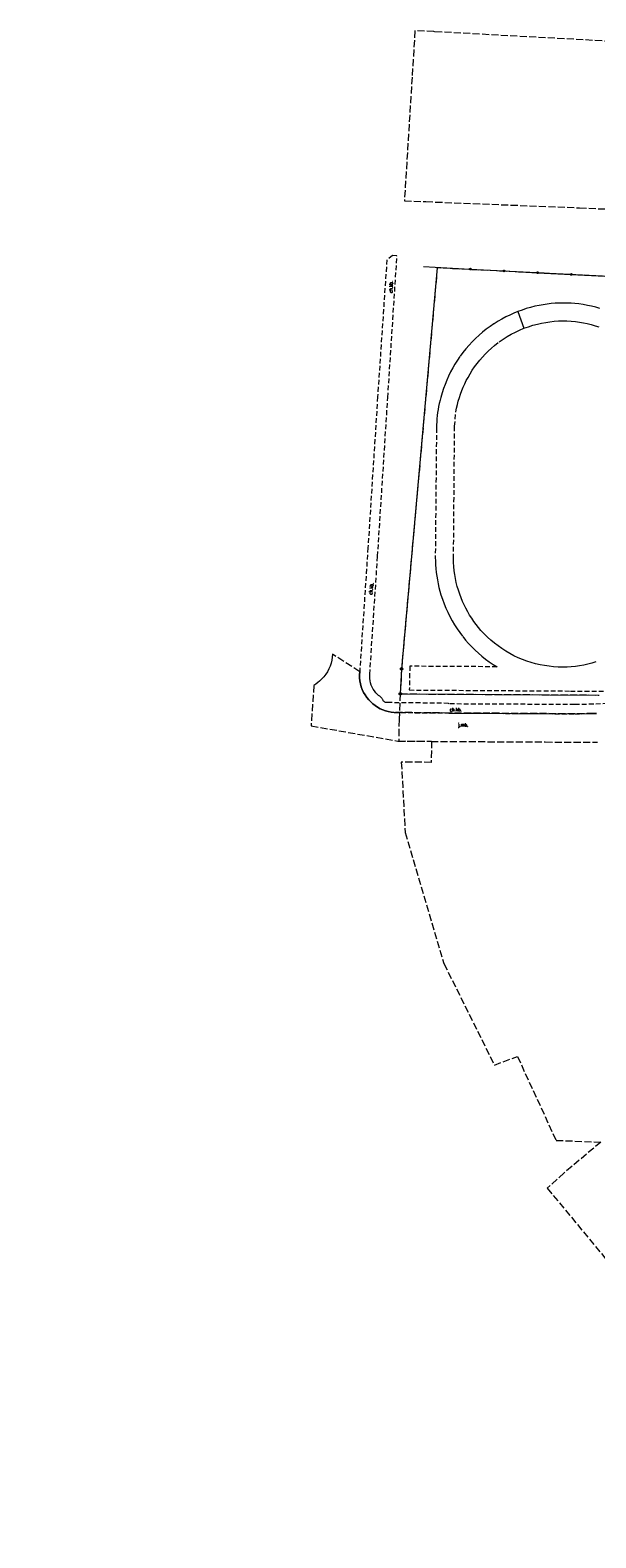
# Model space of a CAD drawing. Header units: millimetres. Extents: x -44596 to 32114, y 34976 to 82978.
# Tile 1 of 63: x -44596 to -32595, y 34976 to 66933. Entities that reach past the tile are written whole.
import ezdxf
from ezdxf.xclip import XClip

# ---------------------------------------------------------------- set-up
doc = ezdxf.new("R2010")
doc.units = ezdxf.units.MM
doc.header["$MEASUREMENT"] = 0
doc.header["$XCLIPFRAME"] = 0
for name, pattern in [('1_OTKC', [150, 100, -50]), ('1_OTKJ', [200, 150, -50]), ('1_OTSP', [150, 100, -50]), ('EGKK', [200, 150, -50]), ('Wipeout_Contour', [100, 0, -100])]:
    doc.linetypes.add(name, pattern=pattern)
for name, color, linetype in [('_______MAPA_DC_PROJEKTOWYCH', 7, 'Continuous'), ('Mlawa_szkola_MDCP_1_5________MAPA_DC_PROJEKTOWYCH', 7, 'Continuous'), ('Mlawa_szkola_MDCP_1_5_Dzialki', 7, 'Continuous'), ('Mlawa_szkola_MDCP_1_5_Kontury', 7, 'Continuous'), ('Mlawa_szkola_MDCP_1_5_OTK_E_T_0', 7, 'Continuous'), ('Mlawa_szkola_MDCP_1_5_OTK_E_T_1', 7, 'Continuous'), ('Mlawa_szkola_MDCP_1_5_OTK_L_0', 7, 'Continuous'), ('Mlawa_szkola_MDCP_1_5_OTK_L_1', 7, 'Continuous'), ('Mlawa_szkola_MDCP_1_5_OTK_L_2', 7, 'Continuous'), ('Mlawa_szkola_MDCP_1_5_OTO_L_0', 7, 'Continuous'), ('Mlawa_szkola_MDCP_1_5_OTS_L_1', 7, 'Continuous'), ('Mlawa_szkola_MDCP_1_5_Punkty', 7, 'Continuous')]:
    doc.layers.add(name, color=color, linetype=linetype)
doc.styles.add('GENERATED_STYLE_2', font='txt')

# ---------------------------------------------------------------- blocks, each defined once
blk = doc.blocks.new('Rysunek_1_5', base_point=(25847, 58549))
at = {"color": 254, "linetype": 'Wipeout_Contour', "lineweight": 0, "ltscale": 267472.931025}
blk.add_wipeout([(12367, 34548), (50981, 47322), (39327, 82550), (713, 69776)], dxfattribs=at).dxf.layer = 'Mlawa_szkola_MDCP_1_5________MAPA_DC_PROJEKTOWYCH'
at = {"layer": 'Mlawa_szkola_MDCP_1_5_Dzialki', "color": 7, "linetype": 'Continuous', "lineweight": 13}
for p, q in [((9350, 61464), (8591, 52967)), ((13618, 61251), (9350, 61464)), ((8591, 52967), (8566, 52437)), ((8566, 52437), (12785, 52412))]:
    blk.add_line(p, q, dxfattribs=at)
at = {"layer": 'Mlawa_szkola_MDCP_1_5_Kontury', "color": 7, "linetype": 'EGKK', "lineweight": 13}
for p, q in [((8877, 66492), (8815, 65508)), ((9277, 66473), (8877, 66492)), ((9288, 66472), (9277, 66473)), ((14243, 66201), (9288, 66472)), ((8815, 65508), (8653, 62888)), ((8653, 62888), (9108, 62870)), ((9108, 62870), (12367, 62739)), ((12367, 62739), (12566, 62730)), ((12566, 62730), (13694, 62679)), ((9350, 61464), (8591, 52967)), ((13618, 61251), (9350, 61464)), ((8591, 52967), (8566, 52437)), ((8566, 52437), (8540, 51897)), ((8566, 52437), (12785, 52412)), ((8540, 51897), (8531, 51687)), ((8531, 51687), (8531, 51438)), ((8531, 51438), (9227, 51433)), ((9227, 51433), (9222, 50984)), ((9222, 50984), (8587, 50991)), ((8587, 50991), (8670, 49499)), ((8670, 49499), (9492, 46719)), ((9492, 46719), (10561, 44570)), ((10561, 44570), (11050, 44753)), ((11050, 44753), (11870, 42973)), ((11870, 42973), (12822, 42937)), ((12822, 42937), (12039, 42283)), ((12039, 42283), (11684, 41958)), ((11684, 41958), (16486, 36159))]:
    blk.add_line(p, q, dxfattribs=at)
at = {"layer": 'Mlawa_szkola_MDCP_1_5_OTK_L_0', "color": 7, "linetype": '1_OTKJ', "lineweight": 13}
for p, q in [((7098, 53086), (7077, 53024)), ((7113, 53149), (7098, 53086)), ((7122, 53214), (7113, 53149)), ((7126, 53279), (7122, 53214)), ((7704, 52906), (7126, 53279)), ((6901, 52753), (6853, 52709)), ((6946, 52801), (6901, 52753)), ((6986, 52852), (6946, 52801)), ((7021, 52907), (6986, 52852)), ((7052, 52964), (7021, 52907)), ((7077, 53024), (7052, 52964)), ((7700, 52841), (7704, 52906)), ((7702, 52777), (7700, 52841)), ((7709, 52713), (7702, 52777)), ((6731, 52617), (6674, 51759)), ((6774, 52645), (6731, 52617)), ((6815, 52676), (6774, 52645)), ((6853, 52709), (6815, 52676)), ((7721, 52650), (7709, 52713)), ((7738, 52588), (7721, 52650)), ((7760, 52528), (7738, 52588)), ((7787, 52469), (7760, 52528)), ((7819, 52414), (7787, 52469)), ((7856, 52361), (7819, 52414)), ((7897, 52311), (7856, 52361)), ((7939, 52266), (7897, 52311)), ((7984, 52225), (7939, 52266)), ((8033, 52187), (7984, 52225)), ((8084, 52153), (8033, 52187)), ((8138, 52123), (8084, 52153)), ((8194, 52098), (8138, 52123)), ((8252, 52077), (8194, 52098)), ((8311, 52061), (8252, 52077)), ((8371, 52049), (8311, 52061)), ((8432, 52042), (8371, 52049)), ((9212, 52035), (8432, 52042)), ((9595, 52031), (9212, 52035)), ((12267, 52014), (9595, 52031)), ((12670, 52019), (12267, 52014)), ((12726, 52021), (12670, 52019)), ((6674, 51759), (8512, 51436)), ((8512, 51436), (8934, 51433)), ((8934, 51433), (9218, 51430)), ((9218, 51430), (11642, 51417)), ((11642, 51417), (12748, 51413))]:
    blk.add_line(p, q, dxfattribs=at)
at = {"layer": 'Mlawa_szkola_MDCP_1_5_OTK_L_1', "color": 7, "linetype": 'Continuous', "lineweight": 13}
for p, q in [((9595, 52031), (12267, 52014)), ((12267, 52014), (12670, 52019)), ((12670, 52019), (12726, 52021))]:
    blk.add_line(p, q, dxfattribs=at)
at = {"layer": 'Mlawa_szkola_MDCP_1_5_OTK_L_2', "color": 7, "linetype": '1_OTKC', "lineweight": 13}
for p, q in [((8400, 61728), (8280, 61635)), ((8301, 58721), (8495, 61723)), ((8495, 61723), (8400, 61728)), ((8280, 61635), (8084, 58730)), ((8084, 58730), (7879, 55533)), ((8084, 55353), (8301, 58721)), ((7879, 55533), (7704, 52906)), ((7918, 52854), (8084, 55353)), ((7704, 52906), (7700, 52841)), ((7700, 52841), (7702, 52777)), ((7702, 52777), (7709, 52713)), ((7917, 52807), (7918, 52854)), ((7919, 52760), (7917, 52807)), ((7925, 52713), (7919, 52760)), ((7709, 52713), (7721, 52650)), ((7721, 52650), (7738, 52588)), ((7738, 52588), (7760, 52528)), ((7760, 52528), (7787, 52469)), ((7787, 52469), (7819, 52414)), ((7819, 52414), (7856, 52361)), ((7936, 52668), (7925, 52713)), ((7950, 52623), (7936, 52668)), ((7969, 52579), (7950, 52623)), ((7991, 52538), (7969, 52579)), ((8016, 52498), (7991, 52538)), ((8045, 52461), (8016, 52498)), ((8077, 52427), (8045, 52461)), ((8106, 52400), (8077, 52427)), ((7856, 52361), (7897, 52311)), ((7897, 52311), (7939, 52266)), ((7939, 52266), (7984, 52225)), ((7984, 52225), (8033, 52187)), ((8033, 52187), (8084, 52153)), ((8084, 52153), (8138, 52123)), ((8117, 52394), (8106, 52400)), ((8128, 52387), (8117, 52394)), ((8138, 52379), (8128, 52387)), ((8148, 52371), (8138, 52379)), ((8138, 52123), (8194, 52098)), ((8157, 52363), (8148, 52371)), ((8166, 52353), (8157, 52363)), ((8174, 52344), (8166, 52353)), ((8182, 52334), (8174, 52344)), ((8189, 52324), (8182, 52334)), ((8195, 52313), (8189, 52324)), ((8194, 52098), (8252, 52077)), ((8200, 52302), (8195, 52313)), ((8205, 52292), (8200, 52302)), ((8212, 52282), (8205, 52292)), ((8220, 52274), (8212, 52282)), ((8229, 52267), (8220, 52274)), ((8239, 52261), (8229, 52267)), ((8250, 52256), (8239, 52261)), ((8261, 52253), (8250, 52256)), ((8273, 52252), (8261, 52253)), ((8284, 52252), (8273, 52252)), ((9591, 52236), (8284, 52252)), ((9599, 52223), (9591, 52236)), ((12265, 52210), (9599, 52223)), ((12668, 52217), (12265, 52210)), ((12965, 52230), (12668, 52217)), ((8252, 52077), (8311, 52061)), ((8311, 52061), (8371, 52049)), ((8371, 52049), (8432, 52042)), ((8432, 52042), (9212, 52035)), ((9212, 52035), (9595, 52031)), ((9595, 52031), (12267, 52014)), ((12267, 52014), (12670, 52019)), ((12670, 52019), (12726, 52021))]:
    blk.add_line(p, q, dxfattribs=at)
at = {"layer": 'Mlawa_szkola_MDCP_1_5_OTO_L_0', "color": 7, "linetype": 'Continuous', "lineweight": 13}
for p, q in [((9056, 61493), (9302, 61479)), ((9302, 61479), (10051, 61440)), ((10051, 61440), (10765, 61402)), ((10765, 61402), (11478, 61364)), ((11478, 61364), (12192, 61327)), ((12192, 61327), (12905, 61289))]:
    blk.add_line(p, q, dxfattribs=at)
for centre in [(10051, 61440), (10765, 61402), (11478, 61364), (12192, 61327)]:
    blk.add_circle(centre, 17, dxfattribs=at)
at = {"layer": 'Mlawa_szkola_MDCP_1_5_OTS_L_1', "color": 7, "linetype": '1_OTSP', "lineweight": 13}
for p, q in [((11933, 60719), (11848, 60715)), ((12017, 60721), (11933, 60719)), ((12102, 60720), (12017, 60721)), ((12187, 60716), (12102, 60720)), ((10803, 60425), (10719, 60381)), ((10887, 60466), (10803, 60425)), ((10973, 60505), (10887, 60466)), ((11061, 60540), (10973, 60505)), ((11149, 60572), (11061, 60540)), ((11238, 60602), (11149, 60572)), ((11329, 60628), (11238, 60602)), ((11420, 60651), (11329, 60628)), ((11512, 60671), (11420, 60651)), ((11595, 60686), (11512, 60671)), ((11679, 60698), (11595, 60686)), ((11764, 60708), (11679, 60698)), ((11848, 60715), (11764, 60708)), ((12271, 60710), (12187, 60716)), ((12355, 60701), (12271, 60710)), ((12446, 60688), (12355, 60701)), ((12535, 60672), (12446, 60688)), ((12624, 60653), (12535, 60672)), ((12713, 60631), (12624, 60653)), ((12800, 60607), (12713, 60631)), ((10312, 60103), (10236, 60038)), ((10390, 60166), (10312, 60103)), ((10470, 60225), (10390, 60166)), ((10553, 60281), (10470, 60225)), ((10638, 60335), (10553, 60281)), ((10719, 60381), (10638, 60335)), ((10917, 60058), (11006, 60104)), ((11006, 60104), (11096, 60147)), ((11096, 60147), (11189, 60185)), ((11189, 60185), (11283, 60219)), ((11283, 60219), (11378, 60249)), ((11378, 60249), (11475, 60275)), ((11475, 60275), (11562, 60295)), ((11562, 60295), (11651, 60311)), ((11651, 60311), (11740, 60324)), ((11740, 60324), (11830, 60334)), ((11830, 60334), (11919, 60340)), ((11919, 60340), (12009, 60342)), ((12009, 60342), (12099, 60341)), ((12099, 60341), (12189, 60336)), ((12189, 60336), (12279, 60327)), ((12279, 60327), (12368, 60315)), ((12368, 60315), (12451, 60301)), ((12451, 60301), (12533, 60284)), ((12533, 60284), (12615, 60264)), ((12615, 60264), (12696, 60241)), ((12696, 60241), (12776, 60215)), ((10023, 59827), (9957, 59752)), ((10091, 59900), (10023, 59827)), ((10162, 59971), (10091, 59900)), ((10236, 60038), (10162, 59971)), ((10432, 59703), (10497, 59762)), ((10497, 59762), (10565, 59820)), ((10565, 59820), (10664, 59897)), ((10664, 59897), (10746, 59955)), ((10746, 59955), (10830, 60008)), ((10830, 60008), (10917, 60058)), ((9776, 59508), (9725, 59427)), ((9830, 59587), (9776, 59508)), ((9895, 59674), (9830, 59587)), ((9957, 59752), (9895, 59674)), ((10143, 59369), (10196, 59440)), ((10196, 59440), (10251, 59509)), ((10251, 59509), (10309, 59576)), ((10309, 59576), (10369, 59640)), ((10369, 59640), (10432, 59703)), ((9589, 59173), (9550, 59085)), ((9632, 59259), (9589, 59173)), ((9677, 59344), (9632, 59259)), ((9725, 59427), (9677, 59344)), ((9965, 59076), (10002, 59144)), ((10002, 59144), (10046, 59221)), ((10046, 59221), (10093, 59296)), ((10093, 59296), (10143, 59369)), ((9452, 58815), (9426, 58722)), ((9481, 58906), (9452, 58815)), ((9514, 58996), (9481, 58906)), ((9550, 59085), (9514, 58996)), ((9842, 58791), (9869, 58864)), ((9869, 58864), (9899, 58935)), ((9899, 58935), (9931, 59006)), ((9931, 59006), (9965, 59076)), ((9379, 58530), (9367, 58465)), ((9393, 58594), (9379, 58530)), ((9408, 58659), (9393, 58594)), ((9426, 58722), (9408, 58659)), ((9745, 58415), (9759, 58492)), ((9759, 58492), (9776, 58567)), ((9776, 58567), (9796, 58643)), ((9796, 58643), (9818, 58717)), ((9818, 58717), (9842, 58791)), ((9337, 58202), (9334, 58136)), ((9342, 58268), (9337, 58202)), ((9348, 58334), (9342, 58268)), ((9357, 58400), (9348, 58334)), ((9367, 58465), (9357, 58400)), ((9717, 58109), (9745, 58415)), ((9333, 58070), (9307, 55333)), ((9334, 58136), (9333, 58070)), ((9695, 55303), (9717, 58109)), ((9307, 55333), (9309, 55252)), ((9697, 55218), (9695, 55303)), ((9309, 55252), (9313, 55171)), ((9313, 55171), (9320, 55091)), ((9320, 55091), (9328, 55011)), ((9328, 55011), (9339, 54931)), ((9702, 55133), (9697, 55218)), ((9710, 55048), (9702, 55133)), ((9722, 54964), (9710, 55048)), ((9339, 54931), (9352, 54851)), ((9352, 54851), (9368, 54772)), ((9368, 54772), (9385, 54693)), ((9385, 54693), (9405, 54615)), ((9736, 54880), (9722, 54964)), ((9754, 54796), (9736, 54880)), ((9775, 54714), (9754, 54796)), ((9798, 54632), (9775, 54714)), ((9405, 54615), (9427, 54537)), ((9427, 54537), (9458, 54442)), ((9458, 54442), (9493, 54348)), ((9493, 54348), (9531, 54256)), ((9825, 54551), (9798, 54632)), ((9855, 54471), (9825, 54551)), ((9886, 54396), (9855, 54471)), ((9920, 54322), (9886, 54396)), ((9531, 54256), (9573, 54165)), ((9573, 54165), (9617, 54075)), ((9617, 54075), (9665, 53988)), ((9956, 54250), (9920, 54322)), ((9995, 54178), (9956, 54250)), ((10036, 54108), (9995, 54178)), ((10080, 54040), (10036, 54108)), ((10126, 53973), (10080, 54040)), ((9665, 53988), (9716, 53902)), ((9716, 53902), (9770, 53818)), ((9770, 53818), (9827, 53736)), ((9827, 53736), (9889, 53654)), ((10174, 53907), (10126, 53973)), ((10225, 53844), (10174, 53907)), ((10277, 53782), (10225, 53844)), ((10345, 53710), (10277, 53782)), ((10415, 53641), (10345, 53710)), ((9889, 53654), (9950, 53577)), ((9950, 53577), (10014, 53504)), ((10014, 53504), (10081, 53433)), ((10081, 53433), (10151, 53364)), ((10488, 53575), (10415, 53641)), ((10563, 53511), (10488, 53575)), ((10641, 53452), (10563, 53511)), ((10722, 53395), (10641, 53452)), ((10805, 53342), (10722, 53395)), ((10151, 53364), (10223, 53298)), ((10223, 53298), (10297, 53234)), ((10297, 53234), (10374, 53174)), ((10374, 53174), (10453, 53117)), ((10453, 53117), (10534, 53062)), ((10534, 53062), (10617, 53011)), ((10890, 53292), (10805, 53342)), ((10977, 53246), (10890, 53292)), ((11066, 53203), (10977, 53246)), ((11156, 53166), (11066, 53203)), ((11247, 53132), (11156, 53166)), ((11340, 53102), (11247, 53132)), ((11434, 53076), (11340, 53102)), ((11529, 53054), (11434, 53076)), ((11625, 53036), (11529, 53054)), ((12544, 53067), (12456, 53048)), ((12630, 53089), (12544, 53067)), ((12716, 53114), (12630, 53089)), ((8767, 53022), (8757, 52519)), ((10617, 53011), (8767, 53022)), ((11721, 53022), (11625, 53036)), ((11818, 53012), (11721, 53022)), ((11915, 53006), (11818, 53012)), ((12013, 53004), (11915, 53006)), ((12102, 53006), (12013, 53004)), ((12191, 53012), (12102, 53006)), ((12280, 53020), (12191, 53012)), ((12368, 53033), (12280, 53020)), ((12456, 53048), (12368, 53033)), ((8757, 52519), (12176, 52497)), ((12176, 52497), (19090, 52452))]:
    blk.add_line(p, q, dxfattribs=at)
at = {"layer": 'Mlawa_szkola_MDCP_1_5_OTS_L_1', "color": 7, "linetype": 'Continuous', "lineweight": 13}
blk.add_line((11061, 60540), (11189, 60185), dxfattribs=at)
at = {"layer": 'Mlawa_szkola_MDCP_1_5_Punkty', "color": 7, "linetype": 'Continuous', "lineweight": 13}
for centre, radius in [((9350, 61464), 4.5), ((8591, 52967), 25), ((8566, 52437), 25)]:
    blk.add_circle(centre, radius, dxfattribs=at)
at = {"layer": 'Mlawa_szkola_MDCP_1_5_OTK_E_T_0', "color": 7, "linetype": 'Continuous', "lineweight": 13, "insert": (9790, 51767), "char_height": 75, "attachment_point": 4, "rotation": 0.4187, "style": 'GENERATED_STYLE_2'}
blk.add_mtext('\\A1;{\\W0.700000x;\\pql;\\FSimplex.shx;j.mb.}', dxfattribs=at)
at = {"layer": 'Mlawa_szkola_MDCP_1_5_OTK_E_T_1', "color": 7, "linetype": 'Continuous', "lineweight": 13, "char_height": 75, "attachment_point": 4, "style": 'GENERATED_STYLE_2'}
for insert, rotation in [((8364, 60936), 88.9129), ((7932, 54540), 84.0437), ((9613, 52103), 0.7447)]:
    blk.add_mtext('\\A1;{\\W0.700000x;\\pql;\\FSimplex.shx;ch.kb.}', dxfattribs=dict(at, insert=insert, rotation=rotation))

msp = doc.modelspace()

# ---------------------------------------------------------------- block references
at = {"layer": '_______MAPA_DC_PROJEKTOWYCH', "color": 151, "linetype": 'Continuous', "lineweight": 20, "true_color": 0x80c2ff}
ref = msp.add_blockref('Rysunek_1_5', (-19461.7, 58977.2), dxfattribs=at)
XClip(ref).set_block_clipping_path([(12367.1034969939, 34548.0583965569), (50980.912682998, 47322.0641223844), (39326.858204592, 82550.4369234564), (713.049018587, 69776.4311976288)])

doc.saveas('drawing.dxf')
